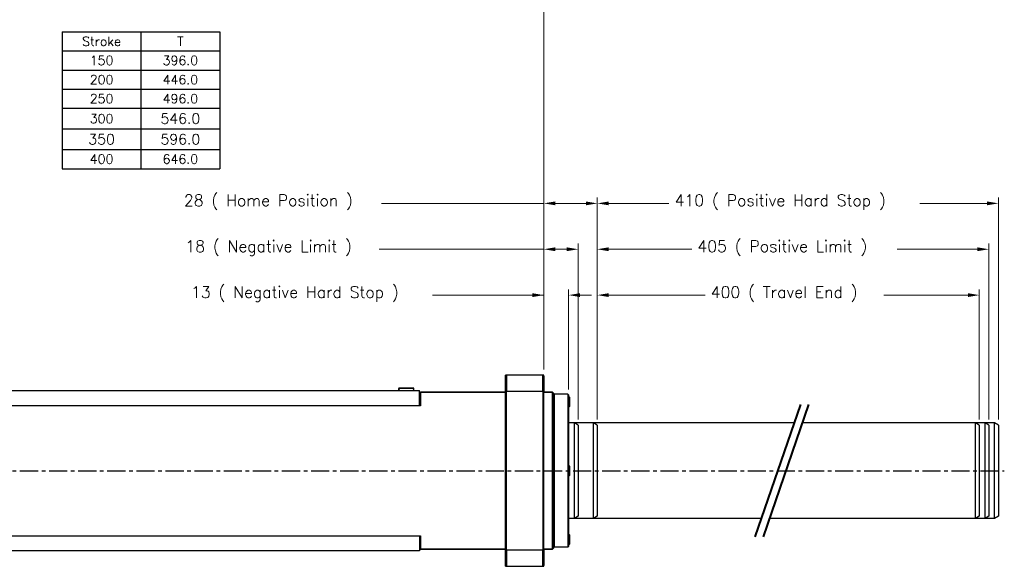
# Model space of a CAD drawing. Extents: x 0 to 1191, y -35 to 841.
# Tile 3 of 11: x 408 to 923, y 268 to 554. Entities that reach past the tile are written whole.
import ezdxf

# ---------------------------------------------------------------- set-up
doc = ezdxf.new("R2010")
doc.units = 0
doc.header["$LTSCALE"] = 25.4
for name, pattern in [('AM_ISO08W050x2', [9, 6, -0.75, 1.5, -0.75]), ('CENTER', [2, 1.25, -0.25, 0.25, -0.25]), ('CHAIN', [0.3543, 0.2362, -0.0295, 0.0591, -0.0295]), ('PHANTOM', [63.5, 31.75, -6.35, 6.35, -6.35, 6.35, -6.35])]:
    doc.linetypes.add(name, pattern=pattern)
doc.layers.get('0').update_dxf_attribs({"linetype": 'CONTINUOUS'})
doc.layers.get('Defpoints').update_dxf_attribs({"linetype": 'CONTINUOUS'})
doc.layers.add('ATA-CENTER', color=133, linetype='CENTER')
doc.layers.add('ATA-DIM', color=252, linetype='CONTINUOUS', lineweight=25)
doc.layers.add('ATA-SECTION', color=3, linetype='CHAIN', lineweight=40)
doc.styles.get("Standard").update_dxf_attribs({"font": 'simplex.shx'})
doc.dimstyles.new('ata_A0', dxfattribs={"dimtxt": 6, "dimasz": 6, "dimexe": 3, "dimexo": 3, "dimgap": 3, "dimtad": 0, "dimtih": 1, "dimtoh": 1, "dimdec": 6, "dimdsep": 46, "dimtxsty": 'Standard', "dimcen": 0, "dimclrd": 252, "dimclre": 252, "dimclrt": 4, "dimadec": 6, "dimazin": 2, "dimtfac": 1, "dimtdec": 6, "dimtofl": 0, "dimtmove": 0, "dimatfit": 3, "dimfxl": 0, "dimtolj": 1, "dimtzin": 0, "dimlwd": 0, "dimlwe": 0, "dimarcsym": 0})

# ---------------------------------------------------------------- blocks, each defined once
blk = doc.blocks.new('*D7644')
at = {"layer": 'ATA-DIM', "color": 252, "lineweight": 0}
for p, q in [((710.08, 345.27), (710.08, 461.27)), ((920.08, 345.27), (920.08, 461.27)), ((716.08, 458.27), (747.58, 458.27)), ((914.08, 458.27), (878.92, 458.27))]:
    blk.add_line(p, q, dxfattribs=at)
at = {"layer": 'ATA-DIM', "color": 252}
for points in [[(716.08, 459.27), (716.08, 457.27), (710.08, 458.27)], [(914.08, 457.27), (914.08, 459.27), (920.08, 458.27)]]:
    blk.add_solid(points, dxfattribs=at)
at = {"layer": 'Defpoints', "color": 0}
for p in [(920.08, 458.27), (710.08, 342.27), (920.08, 342.27)]:
    blk.add_point(p, dxfattribs=at)
at = {"layer": 'ATA-DIM', "color": 4, "insert": (750.58, 462.83), "char_height": 6, "attachment_point": 1}
blk.add_mtext('\\A1;410 ( Positive Hard Stop )', dxfattribs=at)
blk = doc.blocks.new('*D7643')
at = {"layer": 'ATA-DIM', "color": 252, "lineweight": 0}
for p, q in [((710.08, 345.27), (710.08, 437.27)), ((716.08, 434.27), (759.49, 434.27)), ((909.08, 434.27), (867.01, 434.27)), ((915.08, 345.27), (915.08, 437.27))]:
    blk.add_line(p, q, dxfattribs=at)
at = {"layer": 'ATA-DIM', "color": 252}
for points in [[(716.08, 435.27), (716.08, 433.27), (710.08, 434.27)], [(909.08, 433.27), (909.08, 435.27), (915.08, 434.27)]]:
    blk.add_solid(points, dxfattribs=at)
at = {"layer": 'Defpoints', "color": 0}
for p in [(915.08, 434.27), (710.08, 342.27), (915.08, 342.27)]:
    blk.add_point(p, dxfattribs=at)
at = {"layer": 'ATA-DIM', "color": 4, "insert": (762.49, 438.83), "char_height": 6, "attachment_point": 1}
blk.add_mtext('\\A1;405 ( Positive Limit )', dxfattribs=at)
blk = doc.blocks.new('*D7642')
at = {"layer": 'ATA-DIM', "color": 252, "lineweight": 0}
for p, q in [((710.08, 345.27), (710.08, 413.27)), ((910.08, 345.27), (910.08, 413.27)), ((716.08, 410.27), (766.48, 410.27)), ((904.08, 410.27), (860.02, 410.27))]:
    blk.add_line(p, q, dxfattribs=at)
at = {"layer": 'ATA-DIM', "color": 252}
for points in [[(716.08, 411.27), (716.08, 409.27), (710.08, 410.27)], [(904.08, 409.27), (904.08, 411.27), (910.08, 410.27)]]:
    blk.add_solid(points, dxfattribs=at)
at = {"layer": 'Defpoints', "color": 0}
for p in [(710.08, 410.27), (710.08, 342.27), (910.08, 342.27)]:
    blk.add_point(p, dxfattribs=at)
at = {"layer": 'ATA-DIM', "color": 4, "insert": (769.48, 414.83), "char_height": 6, "attachment_point": 1}
blk.add_mtext('\\A1;400 ( Travel End )', dxfattribs=at)
blk = doc.blocks.new('*D7646')
at = {"layer": 'ATA-DIM', "color": 252, "lineweight": 0}
for p, q in [((682.08, 434.27), (595.82, 434.27)), ((682.08, 371.43), (682.08, 437.27)), ((694.08, 434.27), (688.08, 434.27)), ((700.08, 345.27), (700.08, 437.27))]:
    blk.add_line(p, q, dxfattribs=at)
at = {"layer": 'ATA-DIM', "color": 252}
for points in [[(688.08, 435.27), (688.08, 433.27), (682.08, 434.27)], [(694.08, 433.27), (694.08, 435.27), (700.08, 434.27)]]:
    blk.add_solid(points, dxfattribs=at)
at = {"layer": 'Defpoints', "color": 0}
for p in [(682.08, 434.27), (682.08, 368.43), (700.08, 342.27)]:
    blk.add_point(p, dxfattribs=at)
at = {"layer": 'ATA-DIM', "color": 4, "insert": (494.42, 438.83), "char_height": 6, "attachment_point": 1}
blk.add_mtext('\\A1;18 ( Negative Limit )', dxfattribs=at)
blk = doc.blocks.new('*T7661')
at = {"color": 0, "lineweight": -2}
for p, q in [((0, 0), (82.51, 0)), ((0, 0), (0, -71.6)), ((41.26, 0), (41.26, -71.6)), ((82.51, 0), (82.51, -71.6)), ((0, -10), (82.51, -10)), ((0, -20), (82.51, -20)), ((0, -30), (82.51, -30)), ((0, -40), (82.51, -40)), ((0, -50.8), (82.51, -50.8)), ((0, -61.6), (82.51, -61.6)), ((0, -71.6), (82.51, -71.6))]:
    blk.add_line(p, q, dxfattribs=at)
at = {"color": 0, "width": 37.6557, "attachment_point": 5}
for s, insert, char_height in [('Stroke', (20.63, -5), 4.8), ('T', (61.88, -5), 4.8), ('150', (20.63, -15), 4.8), ('396.0', (61.88, -15), 4.8), ('200', (20.63, -25), 4.8), ('446.0', (61.88, -25), 4.8), ('250', (20.63, -35), 4.8), ('496.0', (61.88, -35), 4.8), ('300', (20.63, -45.4), 4.8), ('546.0', (61.88, -45.4), 5.4), ('350', (20.63, -56.2), 5.4), ('596.0', (61.88, -56.2), 5.4), ('400', (20.63, -66.6), 4.8), ('646.0', (61.88, -66.6), 4.8)]:
    blk.add_mtext(s, dxfattribs=dict(at, insert=insert, char_height=char_height))
blk = doc.blocks.new('*D7647')
at = {"layer": 'ATA-DIM', "color": 252, "lineweight": 0}
for p, q in [((682.08, 371.43), (682.08, 461.27)), ((710.08, 345.27), (710.08, 461.27)), ((682.08, 458.27), (597.18, 458.27)), ((688.08, 458.27), (704.08, 458.27))]:
    blk.add_line(p, q, dxfattribs=at)
at = {"layer": 'ATA-DIM', "color": 252}
for points in [[(688.08, 459.27), (688.08, 457.27), (682.08, 458.27)], [(704.08, 457.27), (704.08, 459.27), (710.08, 458.27)]]:
    blk.add_solid(points, dxfattribs=at)
at = {"layer": 'Defpoints', "color": 0}
for p in [(710.08, 458.27), (682.08, 368.43), (710.08, 342.27)]:
    blk.add_point(p, dxfattribs=at)
at = {"layer": 'ATA-DIM', "color": 4, "insert": (493.68, 462.83), "char_height": 6, "attachment_point": 1}
blk.add_mtext('\\A1;28 ( Home Position )', dxfattribs=at)
blk = doc.blocks.new('*D7645')
at = {"layer": 'ATA-DIM', "color": 252, "lineweight": 0}
for p, q in [((682.08, 371.43), (682.08, 413.27)), ((695.08, 360.9), (695.08, 413.27)), ((682.08, 410.27), (623.73, 410.27)), ((676.08, 410.27), (670.08, 410.27)), ((701.08, 410.27), (707.08, 410.27))]:
    blk.add_line(p, q, dxfattribs=at)
at = {"layer": 'ATA-DIM', "color": 252}
for points in [[(676.08, 409.27), (676.08, 411.27), (682.08, 410.27)], [(701.08, 411.27), (701.08, 409.27), (695.08, 410.27)]]:
    blk.add_solid(points, dxfattribs=at)
at = {"layer": 'Defpoints', "color": 0}
for p in [(695.08, 410.27), (682.08, 368.43), (695.08, 357.9)]:
    blk.add_point(p, dxfattribs=at)
at = {"layer": 'ATA-DIM', "color": 4, "insert": (497.37, 414.83), "char_height": 6, "attachment_point": 1}
blk.add_mtext('\\A1;13 ( Negative Hard Stop )', dxfattribs=at)
blk = doc.blocks.new('*D7651')
at = {"layer": 'ATA-DIM', "color": 252, "lineweight": 0}
for p, q in [((36.08, 444.93), (36.08, 571.43)), ((42.08, 568.43), (288.3, 568.43)), ((676.08, 568.43), (309.36, 568.43)), ((682.08, 371.43), (682.08, 571.43))]:
    blk.add_line(p, q, dxfattribs=at)
at = {"layer": 'ATA-DIM', "color": 252}
for points in [[(42.08, 569.43), (42.08, 567.43), (36.08, 568.43)], [(676.08, 567.43), (676.08, 569.43), (682.08, 568.43)]]:
    blk.add_solid(points, dxfattribs=at)
at = {"layer": 'Defpoints', "color": 0}
for p in [(682.08, 568.43), (36.08, 441.93), (682.08, 368.43)]:
    blk.add_point(p, dxfattribs=at)
at = {"layer": 'ATA-DIM', "color": 4, "insert": (291.3, 571.43), "char_height": 6, "attachment_point": 1}
blk.add_mtext('\\A1;646', dxfattribs=at)

msp = doc.modelspace()

# ---------------------------------------------------------------- linework, layer by layer
for p, q in [((682.0771943, 368.4287762), (662.0771943, 368.4287762)), ((662.0771943, 367.9287762), (662.5771943, 368.4287762)), ((662.0771943, 268.4287762), (662.0771943, 368.4287762)), ((662.0771943, 359.7809224), (662.0771943, 367.9287762)), ((681.5771943, 368.4287762), (662.5771943, 368.4287762)), ((662.5771943, 368.4287762), (662.5771943, 359.9618955)), ((682.0771943, 367.9287762), (681.5771943, 368.4287762)), ((681.5771943, 359.9618955), (681.5771943, 368.4287762)), ((682.0771943, 268.4287762), (682.0771943, 368.4287762)), ((682.0771943, 367.9287762), (682.0771943, 359.7809224)), ((606.0771943, 361.4287762), (606.0771943, 361.0287762)), ((606.0771943, 361.0287762), (606.0771943, 360.4287762)), ((606.1771943, 361.0287762), (606.0771943, 361.0287762)), ((606.7771943, 361.5287762), (606.1771943, 361.5287762)), ((606.1771943, 361.0287762), (606.2771943, 361.0287762)), ((606.2771943, 360.4287762), (606.2771943, 361.0287762)), ((606.2871943, 360.4287762), (606.2871943, 361.0187762)), ((613.3771943, 361.5287762), (606.7771943, 361.5287762)), ((606.7871943, 361.5187762), (613.3671943, 361.5187762)), ((613.9771943, 361.5287762), (613.3771943, 361.5287762)), ((613.8671943, 361.0187762), (613.8671943, 360.4287762)), ((613.9771943, 361.0287762), (613.8771943, 361.0287762)), ((613.8771943, 361.0287762), (613.8771943, 360.4287762)), ((613.9771943, 361.0287762), (614.0771943, 361.0287762)), ((614.0771943, 361.0287762), (614.0771943, 361.4287762)), ((614.0771943, 360.4287762), (614.0771943, 361.0287762)), ((147.0771943, 360.4287762), (617.0771943, 360.4287762)), ((606.2671943, 360.6136665), (606.2671943, 360.6670702)), ((606.2671943, 360.6670702), (606.2771943, 360.6670702)), ((606.2671943, 360.5485325), (606.2671943, 360.6136665)), ((606.2671943, 360.6136665), (606.2771943, 360.6136665)), ((606.2671943, 360.5287762), (606.2671943, 360.5485325)), ((606.2671943, 360.5485325), (606.2771943, 360.5485325)), ((606.2771943, 360.5287762), (606.2671943, 360.5287762)), ((606.2671943, 360.5287762), (606.2671943, 360.4287762)), ((617.0771943, 352.4287762), (617.0771943, 360.4287762)), ((617.0771943, 358.9287762), (617.5771943, 359.4287762)), ((617.0771943, 359.4287762), (662.0771943, 359.4287762)), ((617.5771943, 359.4287762), (617.5771943, 352.4287762)), ((662.0771943, 359.4287762), (617.5771943, 359.4287762)), ((662.0771943, 359.9618955), (682.0771943, 359.9618955)), ((662.0771943, 359.7809224), (662.0771943, 277.0766299)), ((662.5771943, 359.9618955), (681.5771943, 359.9618955)), ((662.5771943, 276.8956568), (662.5771943, 359.9618955)), ((681.5771943, 359.9618955), (681.5771943, 276.8956568)), ((682.0771943, 277.0766299), (682.0771943, 359.7809224)), ((682.0771943, 359.4287762), (686.5771943, 359.4287762)), ((686.5771943, 359.4287762), (682.0771943, 359.4287762)), ((687.0771943, 358.9287762), (686.5771943, 359.4287762)), ((687.0771943, 358.9287762), (686.5771943, 359.4287762)), ((686.5771943, 277.4287762), (686.5771943, 359.4287762)), ((686.5771943, 277.4287762), (686.5771943, 359.4287762)), ((687.0771943, 358.9287762), (687.0771943, 277.9287762)), ((687.0771943, 358.9287762), (687.0771943, 277.9287762)), ((694.5771943, 358.4287762), (687.0771943, 358.4287762)), ((687.0771943, 357.9287762), (687.5771943, 358.4287762)), ((694.5771943, 358.4287762), (687.5771943, 358.4287762)), ((687.5771943, 358.4287762), (687.5771943, 278.4287762)), ((694.9521943, 358.0537762), (694.5771943, 358.4287762)), ((694.9521943, 358.0537762), (694.5771943, 358.4287762)), ((694.5771943, 358.4287762), (694.5771943, 278.4287762)), ((694.5771943, 358.4287762), (694.5771943, 278.4287762)), ((694.9529186, 358.052906), (695.0771943, 357.9036025)), ((694.9529186, 358.052906), (695.0771943, 357.9036025)), ((695.0771943, 357.9036025), (695.0771943, 319.8387696)), ((695.0771943, 357.9036025), (695.0771943, 319.8387696)), ((695.1771943, 357.1787762), (695.0771943, 357.1787762)), ((695.4771943, 356.8787762), (695.4771943, 351.9787762)), ((617.0771943, 352.4287762), (147.0771943, 352.4287762)), ((617.5771943, 352.4287762), (617.0771943, 352.4287762)), ((695.1771943, 351.6787762), (695.0771943, 351.6787762)), ((813.0917254, 343.4287762), (695.0771943, 343.4287762)), ((708.0771943, 343.4287762), (695.0771943, 343.4287762)), ((710.0771943, 342.2740756), (708.0771943, 343.4287762)), ((710.0771943, 342.2740756), (708.0771943, 343.4287762)), ((708.0771943, 293.4287762), (708.0771943, 343.4287762)), ((708.0771943, 293.4287762), (708.0771943, 343.4287762)), ((710.0771943, 342.2740756), (710.0771943, 294.5834767)), ((710.0771943, 342.2740756), (710.0771943, 294.5834767)), ((913.0771943, 343.4287762), (817.3207769, 343.4287762)), ((695.1771943, 321.1787762), (695.0771943, 321.1787762)), ((695.0771943, 317.0187827), (695.0771943, 319.8387696)), ((695.4771943, 320.8787762), (695.4771943, 315.9787762)), ((695.0771943, 317.0187827), (695.0771943, 278.9539498)), ((695.0771943, 317.0187827), (695.0771943, 278.9539498)), ((695.1771943, 315.6787762), (695.0771943, 315.6787762)), ((710.0771943, 294.5834767), (708.0771943, 293.4287762)), ((710.0771943, 294.5834767), (708.0771943, 293.4287762)), ((708.0771943, 293.4287762), (695.0771943, 293.4287762)), ((708.0771943, 293.4287762), (695.0771943, 293.4287762)), ((147.0771943, 284.4287762), (617.0771943, 284.4287762)), ((617.0771943, 284.4287762), (617.5771943, 284.4287762)), ((617.0771943, 284.4287762), (617.0771943, 276.4287762)), ((617.5771943, 284.4287762), (617.5771943, 277.4287762)), ((695.1771943, 285.1787762), (695.0771943, 285.1787762)), ((695.4771943, 284.8787762), (695.4771943, 279.9787762)), ((687.0771943, 278.9287762), (687.5771943, 278.4287762)), ((694.5771943, 278.4287762), (687.0771943, 278.4287762)), ((694.5771943, 278.4287762), (687.5771943, 278.4287762)), ((694.9521943, 278.8037762), (694.5771943, 278.4287762)), ((694.9521943, 278.8037762), (694.5771943, 278.4287762)), ((695.0771943, 278.9539498), (694.9529186, 278.8046463)), ((695.0771943, 278.9539498), (694.9529186, 278.8046463)), ((695.1771943, 279.6787762), (695.0771943, 279.6787762)), ((617.0771943, 276.4287762), (147.0771943, 276.4287762)), ((617.0771943, 277.9287762), (617.5771943, 277.4287762)), ((617.0771943, 277.4287762), (662.0771943, 277.4287762)), ((662.0771943, 277.4287762), (617.5771943, 277.4287762)), ((662.0771943, 268.9287762), (662.0771943, 277.0766299)), ((682.0771943, 276.8956568), (662.0771943, 276.8956568)), ((681.5771943, 276.8956568), (662.5771943, 276.8956568)), ((662.5771943, 276.8956568), (662.5771943, 268.4287762)), ((681.5771943, 268.4287762), (681.5771943, 276.8956568)), ((682.0771943, 277.4287762), (686.5771943, 277.4287762)), ((686.5771943, 277.4287762), (682.0771943, 277.4287762)), ((682.0771943, 277.0766299), (682.0771943, 268.9287762)), ((687.0771943, 277.9287762), (686.5771943, 277.4287762)), ((687.0771943, 277.9287762), (686.5771943, 277.4287762)), ((662.0771943, 268.9287762), (662.5771943, 268.4287762)), ((662.0771943, 268.4287762), (682.0771943, 268.4287762)), ((662.5771943, 268.4287762), (681.5771943, 268.4287762)), ((681.5771943, 268.4287762), (682.0771943, 268.9287762))]:
    msp.add_line(p, q)
at = {"color": 251, "linetype": 'PHANTOM', "true_color": 0x656565}
for p, q in [((813.0917254, 343.4287762), (695.0771943, 343.4287762)), ((918.0771943, 343.4287762), (817.3207769, 343.4287762)), ((918.0771943, 293.4287762), (918.0771943, 343.4287762)), ((795.9303734, 293.4287762), (695.0771943, 293.4287762)), ((918.0771943, 293.4287762), (800.1594249, 293.4287762))]:
    msp.add_line(p, q, dxfattribs=at)
at = {"color": 251, "linetype": 'PHANTOM', "ltscale": 0.010085, "true_color": 0x656565}
for p, q in [((700.0771943, 342.2740756), (698.0771943, 343.4287762)), ((920.0771943, 342.2740756), (918.0771943, 343.4287762)), ((700.0771943, 294.5834767), (698.0771943, 293.4287762)), ((920.0771943, 294.5834767), (918.0771943, 293.4287762))]:
    msp.add_line(p, q, dxfattribs=at)
at = {"color": 251, "linetype": 'PHANTOM', "ltscale": 0.073622, "true_color": 0x656565}
msp.add_line((698.0771943, 293.4287762), (698.0771943, 343.4287762), dxfattribs=at)
at = {"color": 251, "linetype": 'PHANTOM', "ltscale": 0.076605, "true_color": 0x656565}
for p, q in [((700.0771943, 342.2740756), (700.0771943, 294.5834767)), ((920.0771943, 342.2740756), (920.0771943, 294.5834767))]:
    msp.add_line(p, q, dxfattribs=at)
at = {"color": 251, "linetype": 'PHANTOM', "ltscale": 0.010085, "true_color": 0x666666}
for p, q in [((910.0771943, 342.2740756), (908.0771943, 343.4287762)), ((915.0771943, 342.2740756), (913.0771943, 343.4287762)), ((910.0771943, 294.5834767), (908.0771943, 293.4287762)), ((915.0771943, 294.5834767), (913.0771943, 293.4287762))]:
    msp.add_line(p, q, dxfattribs=at)
at = {"color": 251, "linetype": 'PHANTOM', "ltscale": 0.073622, "true_color": 0x666666}
for p, q in [((908.0771943, 293.4287762), (908.0771943, 343.4287762)), ((913.0771943, 293.4287762), (913.0771943, 343.4287762))]:
    msp.add_line(p, q, dxfattribs=at)
at = {"color": 251, "linetype": 'PHANTOM', "ltscale": 0.076605, "true_color": 0x666666}
for p, q in [((910.0771943, 342.2740756), (910.0771943, 294.5834767)), ((915.0771943, 342.2740756), (915.0771943, 294.5834767))]:
    msp.add_line(p, q, dxfattribs=at)
at = {"color": 251, "linetype": 'PHANTOM', "ltscale": 0.07335, "true_color": 0x666666}
for p, q in [((795.9303734, 293.4287762), (695.0771943, 293.4287762)), ((908.0771943, 293.4287762), (800.1594249, 293.4287762))]:
    msp.add_line(p, q, dxfattribs=at)
at = {"color": 251, "linetype": 'PHANTOM', "ltscale": 0.074522, "true_color": 0x666666}
msp.add_line((913.0771943, 293.4287762), (800.1594249, 293.4287762), dxfattribs=at)
for centre, radius, start, end in [((606.1771943, 361.4287762), 0.1, 90, 180), ((606.7771943, 361.0287762), 0.5, 90, 180), ((606.7871943, 361.0187762), 0.5, 90, 180), ((613.3671943, 361.0187762), 0.5, 0, 90), ((613.3771943, 361.0287762), 0.5, 0, 90), ((613.9771943, 361.4287762), 0.1, 0, 90), ((695.1771943, 356.8787762), 0.3, 0, 90), ((695.1771943, 351.9787762), 0.3, 270, 0), ((695.1771943, 320.8787762), 0.3, 0, 90), ((695.1771943, 315.9787762), 0.3, 270, 0), ((695.1771943, 284.8787762), 0.3, 0, 90), ((695.1771943, 279.9787762), 0.3, 270, 0)]:
    msp.add_arc(centre, radius, start, end)
for points in [[(662.0771943, 359.7809224), (662.2438377, 359.8413703), (662.4105062, 359.9016948), (662.5771943, 359.9618955)], [(681.5771943, 359.9618955), (681.7438824, 359.9016948), (681.9105509, 359.8413703), (682.0771943, 359.7809224)], [(662.0771943, 277.0766299), (662.2438377, 277.016182), (662.4105062, 276.9558575), (662.5771943, 276.8956568)], [(682.0771943, 277.0766299), (681.9105509, 277.016182), (681.7438824, 276.9558575), (681.5771943, 276.8956568)]]:
    msp.add_open_spline(points, degree=3)
for points, knots in [([(695.0771943, 319.8387696), (695.0661046, 319.7764421), (695.0557582, 319.7140993), (694.9604832, 319.0956861), (694.9289914, 318.4743144), (694.992442, 317.5778989), (695.0283219, 317.2934613), (695.0771943, 317.0187827)], [1.80499551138, 1.80499551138, 1.80499551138, 1.80499551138, 1.82422196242, 1.82422196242, 1.99582331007, 1.99582331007, 2.07649553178, 2.07649553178, 2.07649553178, 2.07649553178]), ([(695.0771943, 319.8387696), (695.0660888, 319.7763532), (695.0557287, 319.7139215), (694.9604629, 319.0954321), (694.9289918, 318.4740796), (694.9924595, 317.5777595), (695.0283338, 317.2933944), (695.0771943, 317.0187827)], [1.80458569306, 1.80458569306, 1.80458569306, 1.80458569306, 1.82383927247, 1.82383927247, 1.99543469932, 1.99543469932, 2.07608665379, 2.07608665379, 2.07608665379, 2.07608665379])]:
    msp.add_open_spline(points, degree=3, knots=knots)
at = {"layer": 'ATA-CENTER', "ltscale": 0.3}
msp.add_line((26.8112886, 318.4287762), (923.1589672, 318.4287762), dxfattribs=at)
at = {"layer": 'ATA-SECTION', "linetype": 'AM_ISO08W050x2', "ltscale": 5}
for p, q in [((816.4039748, 353.0790922), (792.618124, 283.7784601)), ((820.6330263, 353.0790922), (796.8471755, 283.7784601))]:
    msp.add_line(p, q, dxfattribs=at)

# ---------------------------------------------------------------- block references
msp.add_blockref('*T7661', (429.926026, 548.0158163))

# ---------------------------------------------------------------- dimensions: what is measured, and where the dimension line sits
at = {"layer": 'ATA-DIM'}
dim = msp.add_linear_dim(base=(682.0771943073, 568.4287761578), p1=(36.0771943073, 441.9287761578), p2=(682.0771943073, 368.4287761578), angle=180, dimstyle='ata_A0', override={"dimtol": 0, "dimlim": 0, "dimtp": 0, "dimtm": 0, "dimtfac": 0.571429, "dimtdec": 2, "dimtolj": 1, "dimtzin": 0}, dxfattribs=at)
dim.commit()
dim.dimension.update_dxf_attribs({"geometry": '*D7651', "text_midpoint": (298.8271943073, 568.4287761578), "dimtype": 160})
for base, p1, p2, text, override, picture, middle in [((710.0771943, 458.2740756), (682.0771943, 368.4287762), (710.0771943, 342.2740756), '<> ( Home Position )', {"dimtol": 0, "dimlim": 0, "dimtp": 0, "dimtm": 0, "dimtfac": 0.571429, "dimtdec": 2, "dimtolj": 1, "dimtzin": 0}, '*D7647', (543.933634, 458.2740756)), ((920.0771943, 458.2740756), (710.0771943, 342.2740756), (920.0771943, 342.2740756), '410 ( Positive Hard Stop )', {"dimtxt": 6, "dimtxsty": 'Standard', "dimtfac": 0.571429, "dimtdec": 2}, '*D7644', (813.2472431, 458.2740756)), ((682.0771943, 434.2740756), (700.0771943, 342.2740756), (682.0771943, 368.4287762), '<> ( Negative Limit )', {"dimtol": 0, "dimlim": 0, "dimtp": 0, "dimtm": 0, "dimtfac": 0.571429, "dimtdec": 2, "dimtolj": 1, "dimtzin": 0}, '*D7646', (543.6152759, 434.2740756)), ((915.0771943, 434.2740756), (710.0771943, 342.2740756), (915.0771943, 342.2740756), '405 ( Positive Limit )', {"dimtxt": 6, "dimtxsty": 'Standard', "dimtfac": 0.571429, "dimtdec": 2}, '*D7643', (813.2472431, 434.2740756)), ((695.0771943, 410.2740756), (682.0771943, 368.4287762), (695.0771943, 357.9036025), '<> ( Negative Hard Stop )', {"dimtol": 0, "dimlim": 0, "dimtp": 0, "dimtm": 0, "dimtfac": 0.571429, "dimtdec": 2, "dimtolj": 1, "dimtzin": 0}, '*D7645', (559.0537703, 410.2740756)), ((710.0771943, 410.2740756), (910.0771943, 342.2740756), (710.0771943, 342.2740756), '400 ( Travel End )', {"dimtxt": 6, "dimtxsty": 'Standard', "dimtfac": 0.571429, "dimtdec": 2}, '*D7642', (813.2472431, 410.2740756))]:
    dim = msp.add_linear_dim(base=base, p1=p1, p2=p2, angle=180, text=text, dimstyle='ata_A0', override=override, dxfattribs=at)
    dim.commit()
    dim.dimension.update_dxf_attribs({"geometry": picture, "text_midpoint": middle, "dimtype": 160})

doc.saveas('drawing.dxf')
